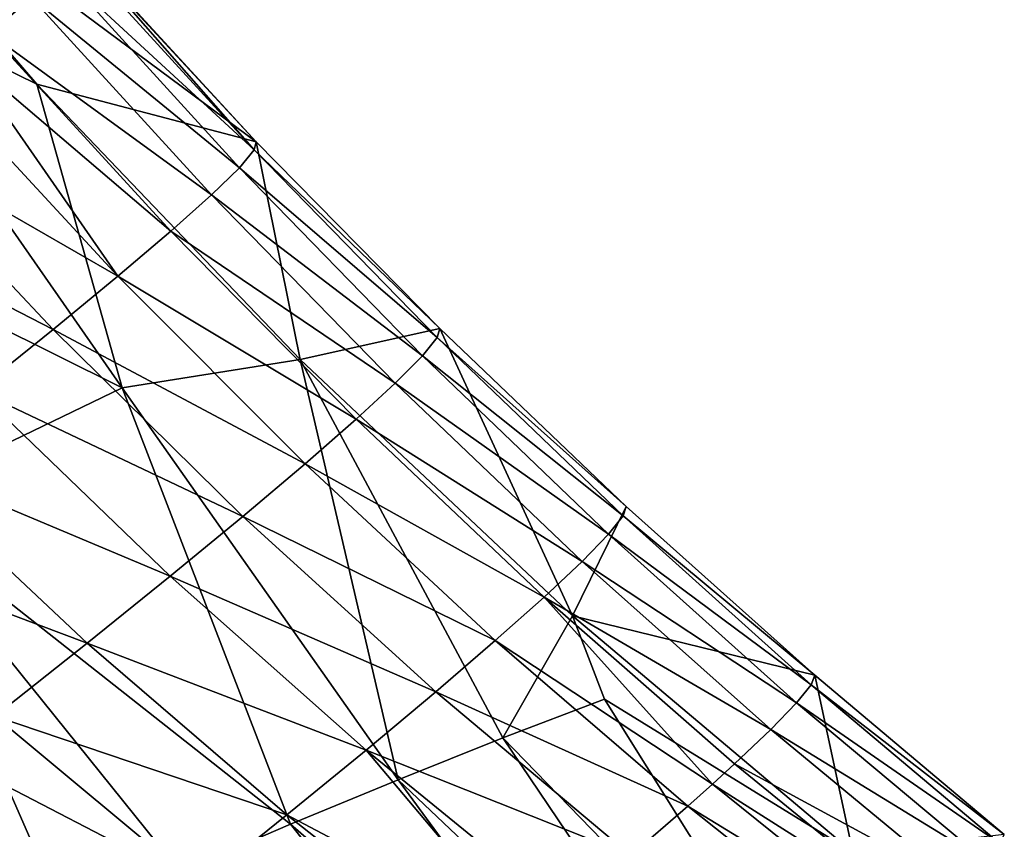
# Model space of a CAD drawing. Header units: metres. Extents: x 49 to 296, y -914 to -599.
# Tile 5 of 10: x 205 to 252, y -841 to -802. Entities that reach past the tile are written whole.
import ezdxf

# ---------------------------------------------------------------- set-up
doc = ezdxf.new("R2010")
doc.units = ezdxf.units.M

msp = doc.modelspace()

# ---------------------------------------------------------------- linework, layer by layer
at = {"layer": 'None'}
for points in [[(205.817001, -805.379333, -2.131491), (193.794983, -791.401733, 0.200634), (216.360184, -808.141846, -3.541771)], [(216.360184, -808.141846, -3.541771), (193.794983, -791.401733, 0.200634), (207.739868, -798.756714, -1.207664)], [(193.794983, -791.401733, 0.200634), (205.817001, -805.379333, -2.131491), (196.625626, -800.848633, 4.178916)], [(195.065735, -793.010437, 32.970963), (203.55159, -802.944336, 30.599131), (205.565979, -801.213196, 22.945543)], [(207.739868, -798.756714, -1.207664), (207.787766, -798.873108, 2.891927), (216.360184, -808.141846, -3.541771)], [(216.272095, -808.53772, 4.416941), (207.670731, -799.107971, 6.973486), (206.943588, -799.929871, 15.047648)], [(207.670731, -799.107971, 6.973486), (216.272095, -808.53772, 4.416941), (207.787766, -798.873108, 2.891927)], [(207.787766, -798.873108, 2.891927), (216.272095, -808.53772, 4.416941), (216.360184, -808.141846, -3.541771)], [(215.554108, -809.394897, 12.261387), (206.943588, -799.929871, 15.047648), (205.565979, -801.213196, 22.945543)], [(216.272095, -808.53772, 4.416941), (206.943588, -799.929871, 15.047648), (215.554108, -809.394897, 12.261387)], [(196.625626, -800.848633, 4.178916), (209.920731, -819.968689, 4.231885), (184.615631, -807.375793, 20.384518)], [(205.817001, -805.379333, -2.131491), (209.920731, -819.968689, 4.231885), (196.625626, -800.848633, 4.178916)], [(203.55159, -802.944336, 30.599131), (214.213455, -810.70282, 19.928217), (205.565979, -801.213196, 22.945543)], [(205.565979, -801.213196, 22.945543), (214.213455, -810.70282, 19.928217), (215.554108, -809.394897, 12.261387)], [(212.263092, -812.447144, 27.355217), (203.55159, -802.944336, 30.599131), (202.311539, -803.972473, 34.313568)], [(203.55159, -802.944336, 30.599131), (212.263092, -812.447144, 27.355217), (214.213455, -810.70282, 19.928217)], [(200.920166, -805.105774, 37.942345), (209.721619, -814.609802, 34.481987), (202.311539, -803.972473, 34.313568)], [(209.721619, -814.609802, 34.481987), (212.263092, -812.447144, 27.355217), (202.311539, -803.972473, 34.313568)], [(209.721619, -814.609802, 34.481987), (200.920166, -805.105774, 37.942345), (197.697266, -807.676025, 44.911793)], [(218.477005, -818.609497, -6.143128), (205.817001, -805.379333, -2.131491), (216.360184, -808.141846, -3.541771)], [(205.817001, -805.379333, -2.131491), (218.477005, -818.609497, -6.143128), (209.920731, -819.968689, 4.231885)], [(209.920731, -819.968689, 4.231885), (198.447708, -825.514343, 19.275747), (184.615631, -807.375793, 20.384518)], [(197.697266, -807.676025, 44.911793), (193.914108, -810.629944, 51.447456), (206.613007, -817.169067, 41.25058)], [(206.613007, -817.169067, 41.25058), (209.721619, -814.609802, 34.481987), (197.697266, -807.676025, 44.911793)], [(216.360184, -808.141846, -3.541771), (216.272095, -808.53772, 4.416941), (225.1754, -817.123047, -6.618952)], [(218.477005, -818.609497, -6.143128), (216.360184, -808.141846, -3.541771), (225.1754, -817.123047, -6.618952)], [(225.061905, -817.552185, 1.092437), (216.272095, -808.53772, 4.416941), (215.554108, -809.394897, 12.261387)], [(216.272095, -808.53772, 4.416941), (225.061905, -817.552185, 1.092437), (225.1754, -817.123047, -6.618952)], [(214.213455, -810.70282, 19.928217), (224.349091, -818.430054, 8.685819), (215.554108, -809.394897, 12.261387)], [(215.554108, -809.394897, 12.261387), (224.349091, -818.430054, 8.685819), (225.061905, -817.552185, 1.092437)], [(193.914108, -810.629944, 51.447456), (202.966446, -820.09967, 47.606144), (206.613007, -817.169067, 41.25058)], [(212.263092, -812.447144, 27.355217), (223.044022, -819.744995, 16.103867), (214.213455, -810.70282, 19.928217)], [(214.213455, -810.70282, 19.928217), (223.044022, -819.744995, 16.103867), (224.349091, -818.430054, 8.685819)], [(221.158966, -821.482056, 23.290276), (212.263092, -812.447144, 27.355217), (209.721619, -814.609802, 34.481987)], [(221.158966, -821.482056, 23.290276), (223.044022, -819.744995, 16.103867), (212.263092, -812.447144, 27.355217)], [(218.711349, -823.622803, 30.190371), (209.721619, -814.609802, 34.481987), (206.613007, -817.169067, 41.25058)], [(218.711349, -823.622803, 30.190371), (221.158966, -821.482056, 23.290276), (209.721619, -814.609802, 34.481987)], [(206.613007, -817.169067, 41.25058), (202.966446, -820.09967, 47.606144), (215.723465, -826.145508, 36.751694)], [(215.723465, -826.145508, 36.751694), (218.711349, -823.622803, 30.190371), (206.613007, -817.169067, 41.25058)], [(231.557556, -830.923889, -11.634331), (218.477005, -818.609497, -6.143128), (225.1754, -817.123047, -6.618952)], [(225.1754, -817.123047, -6.618952), (225.061905, -817.552185, 1.092437), (234.136032, -825.675537, -10.414367)], [(225.1754, -817.123047, -6.618952), (234.136032, -825.675537, -10.414367), (231.557556, -830.923889, -11.634331)], [(224.349091, -818.430054, 8.685819), (233.994263, -826.125549, -2.967438), (225.061905, -817.552185, 1.092437)], [(225.061905, -817.552185, 1.092437), (233.994263, -826.125549, -2.967438), (234.136032, -825.675537, -10.414367)], [(218.477005, -818.609497, -6.143128), (223.18158, -838.798645, 3.988795), (209.920731, -819.968689, 4.231885)], [(223.18158, -838.798645, 3.988795), (218.477005, -818.609497, -6.143128), (228.207184, -836.795044, -2.95334)], [(218.477005, -818.609497, -6.143128), (231.557556, -830.923889, -11.634331), (228.207184, -836.795044, -2.95334)], [(223.044022, -819.744995, 16.103867), (233.285217, -827.008423, 4.361241), (224.349091, -818.430054, 8.685819)], [(224.349091, -818.430054, 8.685819), (233.285217, -827.008423, 4.361241), (233.994263, -826.125549, -2.967438)], [(198.447708, -825.514343, 19.275747), (209.920731, -819.968689, 4.231885), (218.014877, -840.940796, 10.776378)], [(209.920731, -819.968689, 4.231885), (223.18158, -838.798645, 3.988795), (218.014877, -840.940796, 10.776378)], [(223.044022, -819.744995, 16.103867), (221.158966, -821.482056, 23.290276), (232.015884, -828.311951, 11.52029)], [(233.285217, -827.008423, 4.361241), (223.044022, -819.744995, 16.103867), (232.015884, -828.311951, 11.52029)], [(212.222412, -829.025208, 42.924568), (202.966446, -820.09967, 47.606144), (198.81604, -823.37323, 53.497509)], [(202.966446, -820.09967, 47.606144), (212.222412, -829.025208, 42.924568), (215.723465, -826.145508, 36.751694)], [(230.197952, -830.020752, 18.459234), (221.158966, -821.482056, 23.290276), (218.711349, -823.622803, 30.190371)], [(232.015884, -828.311951, 11.52029), (221.158966, -821.482056, 23.290276), (230.197952, -830.020752, 18.459234)], [(194.200455, -826.958008, 58.877731), (208.239777, -832.23407, 48.66264), (198.81604, -823.37323, 53.497509)], [(198.81604, -823.37323, 53.497509), (208.239777, -832.23407, 48.66264), (212.222412, -829.025208, 42.924568)], [(227.847641, -832.116272, 25.129026), (218.711349, -823.622803, 30.190371), (215.723465, -826.145508, 36.751694)], [(227.847641, -832.116272, 25.129026), (230.197952, -830.020752, 18.459234), (218.711349, -823.622803, 30.190371)], [(198.447708, -825.514343, 19.275747), (207.272232, -845.664368, 23.846262), (186.203766, -831.733948, 33.598019)], [(218.014877, -840.940796, 10.776378), (212.710617, -843.227234, 17.399239), (198.447708, -825.514343, 19.275747)], [(212.710617, -843.227234, 17.399239), (207.272232, -845.664368, 23.846262), (198.447708, -825.514343, 19.275747)], [(234.136032, -825.675537, -10.414367), (243.192657, -833.780762, -14.900948), (231.557556, -830.923889, -11.634331)], [(234.136032, -825.675537, -10.414367), (233.994263, -826.125549, -2.967438), (243.192657, -833.780762, -14.900948)], [(215.723465, -826.145508, 36.751694), (212.222412, -829.025208, 42.924568), (224.985641, -834.577026, 31.482588)], [(224.985641, -834.577026, 31.482588), (227.847641, -832.116272, 25.129026), (215.723465, -826.145508, 36.751694)], [(233.285217, -827.008423, 4.361241), (243.023407, -834.237976, -7.727904), (233.994263, -826.125549, -2.967438)], [(233.994263, -826.125549, -2.967438), (243.023407, -834.237976, -7.727904), (243.192657, -833.780762, -14.900948)], [(208.239777, -832.23407, 48.66264), (194.200455, -826.958008, 58.877731), (203.811295, -835.741272, 53.923374)], [(233.285217, -827.008423, 4.361241), (232.015884, -828.311951, 11.52029), (242.31958, -835.109619, -0.669967)], [(243.023407, -834.237976, -7.727904), (233.285217, -827.008423, 4.361241), (242.31958, -835.109619, -0.669967)], [(232.015884, -828.311951, 11.52029), (230.197952, -830.020752, 18.459234), (241.088165, -836.382813, 6.227203)], [(242.31958, -835.109619, -0.669967), (232.015884, -828.311951, 11.52029), (241.088165, -836.382813, 6.227203)], [(208.239777, -832.23407, 48.66264), (221.636917, -837.378845, 37.475288), (212.222412, -829.025208, 42.924568)], [(212.222412, -829.025208, 42.924568), (221.636917, -837.378845, 37.475288), (224.985641, -834.577026, 31.482588)], [(238.277206, -839.010925, 16.173653), (230.197952, -830.020752, 18.459234), (227.847641, -832.116272, 25.129026)], [(241.088165, -836.382813, 6.227203), (230.197952, -830.020752, 18.459234), (239.340256, -838.042114, 12.918717)], [(230.197952, -830.020752, 18.459234), (238.277206, -839.010925, 16.173653), (239.340256, -838.042114, 12.918717)], [(228.207184, -836.795044, -2.95334), (231.557556, -830.923889, -11.634331), (233.087601, -834.924744, -10.041193)], [(231.557556, -830.923889, -11.634331), (243.192657, -833.780762, -14.900948), (245.012878, -842.27594, -18.544022)], [(231.557556, -830.923889, -11.634331), (245.012878, -842.27594, -18.544022), (233.087601, -834.924744, -10.041193)], [(186.203766, -831.733948, 33.598019), (207.272232, -845.664368, 23.846262), (201.703369, -848.259277, 30.10371)], [(217.830429, -840.494568, 43.065437), (208.239777, -832.23407, 48.66264), (203.811295, -835.741272, 53.923374)], [(221.636917, -837.378845, 37.475288), (208.239777, -832.23407, 48.66264), (217.830429, -840.494568, 43.065437)], [(237.091034, -840.069214, 19.360926), (227.847641, -832.116272, 25.129026), (224.985641, -834.577026, 31.482588)], [(237.091034, -840.069214, 19.360926), (238.277206, -839.010925, 16.173653), (227.847641, -832.116272, 25.129026)], [(243.192657, -833.780762, -14.900948), (243.023407, -834.237976, -7.727904), (252.296204, -841.426575, -20.050297)], [(243.192657, -833.780762, -14.900948), (252.296204, -841.426575, -20.050297), (245.012878, -842.27594, -18.544022)], [(243.023407, -834.237976, -7.727904), (242.31958, -835.109619, -0.669967), (252.104126, -841.876587, -13.152883)], [(243.023407, -834.237976, -7.727904), (252.104126, -841.876587, -13.152883), (252.296204, -841.426575, -20.050297)], [(224.985641, -834.577026, 31.482588), (221.636917, -837.378845, 37.475288), (234.359543, -842.443359, 25.511869)], [(234.359543, -842.443359, 25.511869), (237.091034, -840.069214, 19.360926), (224.985641, -834.577026, 31.482588)], [(233.087601, -834.924744, -10.041193), (245.209412, -854.308105, -8.320248), (228.207184, -836.795044, -2.95334)], [(233.087601, -834.924744, -10.041193), (245.012878, -842.27594, -18.544022), (245.209412, -854.308105, -8.320248)], [(242.31958, -835.109619, -0.669967), (241.088165, -836.382813, 6.227203), (251.410095, -842.719788, -6.364202)], [(252.104126, -841.876587, -13.152883), (242.31958, -835.109619, -0.669967), (251.410095, -842.719788, -6.364202)], [(203.811295, -835.741272, 53.923374), (201.442108, -837.596436, 56.362614), (213.598953, -843.894714, 48.214733)], [(203.811295, -835.741272, 53.923374), (213.598953, -843.894714, 48.214733), (217.830429, -840.494568, 43.065437)], [(241.088165, -836.382813, 6.227203), (239.340256, -838.042114, 12.918717), (250.221176, -843.943359, 0.275417)], [(241.088165, -836.382813, 6.227203), (250.221176, -843.943359, 0.275417), (251.410095, -842.719788, -6.364202)], [(228.207184, -836.795044, -2.95334), (240.941528, -855.652466, -2.366327), (223.18158, -838.798645, 3.988795)], [(245.209412, -854.308105, -8.320248), (240.941528, -855.652466, -2.366327), (228.207184, -836.795044, -2.95334)], [(229.409027, -846.603394, 34.105713), (221.636917, -837.378845, 37.475288), (217.830429, -840.494568, 43.065437)], [(221.636917, -837.378845, 37.475288), (231.16864, -845.141113, 31.331715), (234.359543, -842.443359, 25.511869)], [(231.16864, -845.141113, 31.331715), (221.636917, -837.378845, 37.475288), (229.409027, -846.603394, 34.105713)], [(198.976608, -839.51355, 58.668541), (208.978775, -847.547424, 52.888668), (201.442108, -837.596436, 56.362614)], [(201.442108, -837.596436, 56.362614), (208.978775, -847.547424, 52.888668), (213.598953, -843.894714, 48.214733)], [(239.340256, -838.042114, 12.918717), (238.277206, -839.010925, 16.173653), (248.547943, -845.531921, 6.726295)], [(239.340256, -838.042114, 12.918717), (248.547943, -845.531921, 6.726295), (250.221176, -843.943359, 0.275417)], [(223.18158, -838.798645, 3.988795), (236.580856, -857.103394, 3.464032), (218.014877, -840.940796, 10.776378)], [(240.941528, -855.652466, -2.366327), (236.580856, -857.103394, 3.464032), (223.18158, -838.798645, 3.988795)], [(247.533981, -846.457703, 9.86883), (238.277206, -839.010925, 16.173653), (237.091034, -840.069214, 19.360926)], [(238.277206, -839.010925, 16.173653), (247.533981, -846.457703, 9.86883), (248.547943, -845.531921, 6.726295)], [(208.978775, -847.547424, 52.888668), (198.976608, -839.51355, 58.668541), (196.420288, -841.488037, 60.837116)], [(246.40451, -847.467957, 12.949792), (237.091034, -840.069214, 19.360926), (234.359543, -842.443359, 25.511869)], [(246.40451, -847.467957, 12.949792), (247.533981, -846.457703, 9.86883), (237.091034, -840.069214, 19.360926)], [(213.598953, -843.894714, 48.214733), (227.544739, -848.136719, 36.783169), (217.830429, -840.494568, 43.065437)], [(217.830429, -840.494568, 43.065437), (227.544739, -848.136719, 36.783169), (229.409027, -846.603394, 34.105713)], [(218.014877, -840.940796, 10.776378), (232.134811, -858.666077, 9.160717), (212.710617, -843.227234, 17.399239)], [(218.014877, -840.940796, 10.776378), (236.580856, -857.103394, 3.464032), (232.134811, -858.666077, 9.160717)]]:
    msp.add_3dface(points, dxfattribs=at)

doc.saveas('drawing.dxf')
